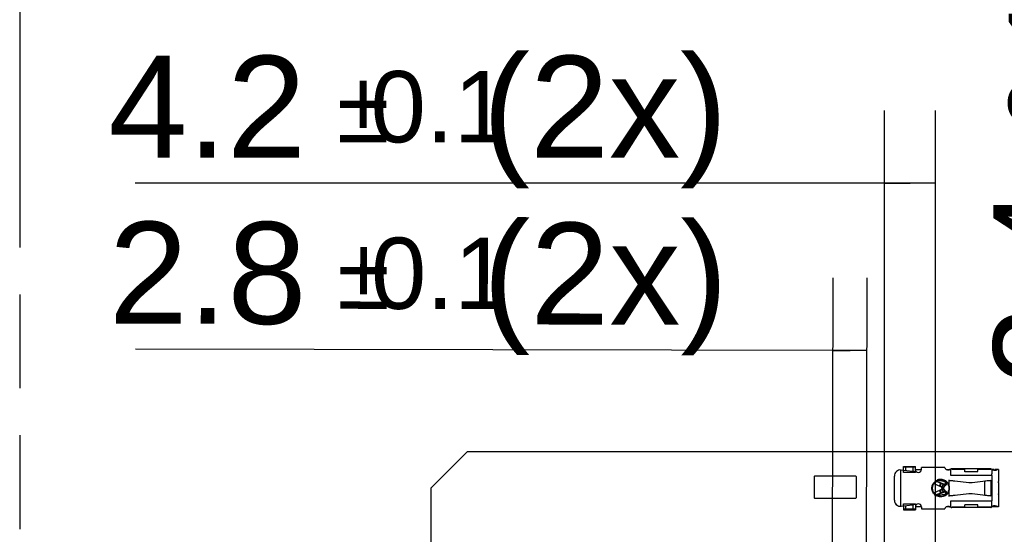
# Model space of a CAD drawing. Header units: millimetres. Extents: x 0 to 210, y 0 to 297.
# Tile 4 of 34: x 50 to 70, y 153 to 163. Entities that reach past the tile are written whole.
import ezdxf
from ezdxf.enums import TextEntityAlignment as Align

# ---------------------------------------------------------------- set-up
doc = ezdxf.new("R2010")
doc.units = ezdxf.units.MM
doc.header["$LTSCALE"] = 19.36
doc.linetypes.add('PHANTOM', pattern=[0.8, 0.45, -0.05, 0.1, -0.05, 0.1, -0.05])
doc.layers.get('0').update_dxf_attribs({"linetype": 'CONTINUOUS'})
doc.layers.add('DEFAULT_3', color=7, linetype='PHANTOM')
doc.layers.add('Z_DIM_2D', color=7, linetype='CONTINUOUS')
doc.styles.add('TEXTSTYLE_3', font='helveticaneueltw1g-ltcn.otf')
doc.styles.add('TEXTSTYLE_4', font='gdt', dxfattribs={"width": 0.7})
doc.dimstyles.new('DIMSTYLE_9', dxfattribs={"dimtxt": 2.1, "dimasz": 3.5, "dimexe": 1.5, "dimexo": 0, "dimgap": 0.525, "dimtad": 1, "dimlfac": 4, "dimdsep": 46, "dimtxsty": 'TEXTSTYLE_3', "dimblk": '_FILLED', "dimblk1": '_FILLED', "dimblk2": '_FILLED', "dimcen": 0.09, "dimclrt": 5, "dimazin": 2, "dimtol": 1, "dimtp": 0.1, "dimtm": 0.1, "dimtfac": 1, "dimtofl": 0, "dimtmove": 0, "dimatfit": 3, "dimldrblk": '_FILLED', "dimfxl": 0, "dimtolj": 1, "dimarcsym": 0})

# ---------------------------------------------------------------- blocks, each defined once
blk = doc.blocks.new('*D18')
at = {"layer": 'Z_DIM_2D', "color": 2, "linetype": 'Continuous', "transparency": 16777216}
for p, q in [((72.831, 151.323), (72.831, 167.861)), ((68.589, 151.748), (74.331, 151.748)), ((72.831, 151.748), (72.831, 151.323)), ((72.831, 150.898), (72.831, 151.323)), ((68.589, 150.898), (74.331, 150.898))]:
    blk.add_line(p, q, dxfattribs=at)
at = {"layer": 'Z_DIM_2D', "color": 5, "linetype": 'Continuous', "transparency": 16777216}
for s, height, style, p in [(' (2x)', 2.1, 'TEXTSTYLE_3', (72.306, 163.356)), ('0.1', 1.47, 'TEXTSTYLE_3', (71.991, 160.887)), ('`', 1.47, 'TEXTSTYLE_4', (71.991, 159.172)), ('3.4', 2.1, 'TEXTSTYLE_3', (72.306, 155.646))]:
    blk.add_text(s, height=height, rotation=90, dxfattribs=dict(at, style=style)).set_placement(p)
blk = doc.blocks.new('_FILLED')
at = {"color": 0, "linetype": 'ByBlock'}
blk.add_solid([(0, 0), (-1, 0.125), (-1, -0.125)], dxfattribs=at)
blk = doc.blocks.new('_NONE')
blk = doc.blocks.new('*D19')
at = {"layer": 'Z_DIM_2D', "color": 2, "linetype": 'Continuous', "transparency": 16777216}
for p, q in [((67.964, 151.323), (67.964, 161.305)), ((69.014, 151.323), (69.014, 161.305)), ((68.489, 159.805), (52.509, 159.805)), ((67.964, 159.805), (68.489, 159.805)), ((69.014, 159.805), (68.489, 159.805))]:
    blk.add_line(p, q, dxfattribs=at)
at = {"layer": 'Z_DIM_2D', "color": 5, "linetype": 'Continuous', "transparency": 16777216}
for s, height, style, p in [(' (2x)', 2.1, 'TEXTSTYLE_3', (64.724, 160.33)), ('4.2', 2.1, 'TEXTSTYLE_3', (56.035, 160.33)), ('`', 1.47, 'TEXTSTYLE_4', (57.75, 160.645)), ('0.1', 1.47, 'TEXTSTYLE_3', (60.218, 160.645))]:
    blk.add_text(s, height=height, dxfattribs=dict(at, style=style)).set_placement(p, align=Align.RIGHT)
blk = doc.blocks.new('*D20')
at = {"layer": 'Z_DIM_2D', "color": 2, "linetype": 'Continuous', "transparency": 16777216}
for p, q in [((66.889, 151.324), (66.902, 157.854)), ((67.59, 151.323), (67.603, 157.853)), ((67.25, 156.353), (52.514, 156.383)), ((66.899, 156.354), (67.25, 156.353)), ((67.6, 156.353), (67.25, 156.353))]:
    blk.add_line(p, q, dxfattribs=at)
at = {"layer": 'Z_DIM_2D', "color": 5, "linetype": 'Continuous', "transparency": 16777216}
for s, height, style, p in [(' (2x)', 2.1, 'TEXTSTYLE_3', (64.73, 156.883)), ('2.8', 2.1, 'TEXTSTYLE_3', (56.042, 156.901)), ('`', 1.47, 'TEXTSTYLE_4', (57.757, 157.212)), ('0.1', 1.47, 'TEXTSTYLE_3', (60.225, 157.207))]:
    blk.add_text(s, height=height, rotation=-0.1136, dxfattribs=dict(at, style=style)).set_placement(p, align=Align.RIGHT)

msp = doc.modelspace()

# ---------------------------------------------------------------- linework, layer by layer
at = {"color": 7, "linetype": 'Continuous'}
for p, q in [((59.36444, 154.27278), (58.61444, 153.52278)), ((59.36444, 154.27278), (127.61444, 154.27278)), ((68.35194, 153.8848), (68.35194, 153.96343)), ((68.35194, 153.96343), (68.59726, 153.96343)), ((68.59726, 153.83874), (68.59726, 153.96343)), ((69.32694, 153.77903), (69.32694, 153.91063)), ((69.62069, 153.85403), (69.62069, 153.91653)), ((70.17694, 153.89813), (70.17694, 153.90473)), ((66.50819, 153.74778), (66.50819, 153.32278)), ((67.37069, 153.76028), (66.52069, 153.76028)), ((67.38319, 153.32278), (67.38319, 153.74778)), ((68.35493, 153.83874), (68.35442, 153.88449)), ((68.59726, 153.83874), (68.35468, 153.83874)), ((70.17694, 153.77903), (70.17694, 153.81047)), ((58.61444, 149.12278), (58.61444, 153.52278)), ((68.97924, 153.61089), (69.17619, 153.52403)), ((68.98074, 153.42283), (69.17619, 153.50903)), ((69.1856, 153.65051), (69.05665, 153.6724)), ((69.18473, 153.49949), (69.18791, 153.49381)), ((69.28881, 153.6714), (69.29444, 153.67094)), ((69.29444, 153.67849), (69.28944, 153.67903)), ((69.29444, 153.56815), (69.29444, 153.67849)), ((70.15194, 153.67148), (70.15194, 153.67903)), ((66.52069, 153.31028), (67.37069, 153.31028)), ((69.1856, 153.38256), (69.05666, 153.36067)), ((69.29446, 153.36213), (69.28881, 153.36166)), ((69.28944, 153.35403), (69.29446, 153.35458)), ((69.29446, 153.35458), (69.29446, 153.46495)), ((70.15194, 153.35403), (70.15194, 153.36159)), ((70.15269, 153.36151), (70.15264, 153.36152)), ((68.35194, 153.14827), (68.35194, 153.06961)), ((68.35442, 153.14857), (68.35493, 153.19433)), ((68.35468, 153.19433), (68.59726, 153.19433)), ((68.59726, 153.19433), (68.59726, 153.06962)), ((69.32694, 153.12243), (69.32694, 153.25403)), ((68.35194, 153.06962), (68.59726, 153.06962))]:
    msp.add_line(p, q, dxfattribs=at)
at = {"color": 9, "linetype": 'Continuous'}
for p, q in [((68.40194, 153.87866), (68.40194, 153.94662)), ((68.54726, 153.94662), (68.54726, 153.8606)), ((69.35265, 153.90895), (69.62069, 153.90895)), ((69.88319, 153.90895), (70.1505, 153.90895)), ((70.17694, 153.77903), (69.32694, 153.77903)), ((70.17694, 153.77903), (70.17694, 153.25403)), ((69.1891, 153.6705), (69.1856, 153.65051)), ((69.22322, 153.61493), (69.21537, 153.57009)), ((69.28246, 153.56457), (69.29444, 153.56813)), ((70.02746, 153.37484), (70.02746, 153.65823)), ((70.15194, 153.67148), (70.15194, 153.36159)), ((69.18911, 153.36252), (69.1856, 153.38256)), ((69.21535, 153.46298), (69.2232, 153.41814)), ((68.40194, 153.08644), (68.40194, 153.15441)), ((68.54726, 153.17246), (68.54726, 153.08644)), ((69.32694, 153.25403), (70.17694, 153.25403)), ((69.62069, 153.12412), (69.35265, 153.12412)), ((70.1505, 153.12412), (69.88319, 153.12412))]:
    msp.add_line(p, q, dxfattribs=at)
at = {"color": 6, "linetype": 'Continuous'}
for p, q in [((68.54726, 153.94662), (68.40194, 153.94662)), ((68.59726, 153.90403), (68.72226, 153.90403)), ((68.72226, 153.90091), (68.72226, 153.94153)), ((69.20623, 153.94153), (68.72226, 153.94153)), ((69.23581, 153.90403), (69.30194, 153.90403)), ((69.33126, 153.91232), (69.32694, 153.91054)), ((70.15305, 153.91653), (69.34754, 153.91653)), ((69.88319, 153.86133), (69.88319, 153.91647)), ((70.22262, 153.90403), (70.17694, 153.90403)), ((70.17694, 153.89813), (70.17694, 153.81047)), ((70.31444, 153.90403), (70.24107, 153.90403)), ((70.31444, 153.90403), (70.31444, 153.65183)), ((68.16444, 153.26653), (68.16444, 153.76653)), ((68.53679, 153.8621), (68.30467, 153.8906)), ((69.62069, 153.86133), (69.88319, 153.86133)), ((69.02821, 153.65761), (69.19751, 153.58293)), ((69.199, 153.59079), (69.03637, 153.66238)), ((69.1203, 153.61699), (69.09517, 153.55976)), ((69.09597, 153.55941), (69.12127, 153.61656)), ((69.10756, 153.5543), (69.13279, 153.61148)), ((69.1343, 153.5396), (69.16714, 153.51761)), ((69.16714, 153.51545), (69.1343, 153.49346)), ((69.16906, 153.59154), (69.1358, 153.54184)), ((69.16714, 153.51761), (69.18772, 153.54835)), ((69.18777, 153.48464), (69.16714, 153.51545)), ((69.19574, 153.57368), (69.16906, 153.59154)), ((69.19718, 153.57163), (69.17619, 153.52403)), ((69.17619, 153.50903), (69.19718, 153.46143)), ((69.19016, 153.55574), (69.19001, 153.55536)), ((69.19069, 153.55705), (69.19016, 153.55574)), ((69.19273, 153.55429), (69.19123, 153.54597)), ((69.19312, 153.55642), (69.19273, 153.55429)), ((69.1942, 153.56248), (69.19312, 153.55642)), ((69.19492, 153.5665), (69.1942, 153.56248)), ((69.19592, 153.57437), (69.19449, 153.56875)), ((69.19566, 153.5707), (69.19492, 153.5665)), ((69.19614, 153.57345), (69.19566, 153.5707)), ((69.19811, 153.58502), (69.19782, 153.58327)), ((69.19903, 153.58821), (69.19889, 153.59066)), ((69.22324, 153.61494), (69.21716, 153.61201)), ((69.23471, 153.62151), (69.22971, 153.61816)), ((69.24581, 153.62934), (69.24024, 153.59747)), ((69.29444, 153.67849), (69.70355, 153.63368)), ((69.77149, 153.63398), (70.15194, 153.67903)), ((70.13427, 153.66982), (70.11679, 153.66817)), ((70.15194, 153.67148), (70.13427, 153.66982)), ((70.31439, 153.64938), (70.31444, 153.65183)), ((70.31444, 153.63314), (70.31444, 153.12903)), ((69.1977, 153.45022), (69.02841, 153.37555)), ((69.03626, 153.37063), (69.19899, 153.4424)), ((69.09597, 153.47366), (69.095, 153.47323)), ((69.095, 153.47323), (69.12022, 153.41604)), ((69.12127, 153.4165), (69.09597, 153.47366)), ((69.13279, 153.42158), (69.10756, 153.47877)), ((69.1358, 153.49122), (69.16906, 153.44153)), ((69.16906, 153.44153), (69.19617, 153.45967)), ((69.19125, 153.48701), (69.19309, 153.47669)), ((69.19309, 153.47669), (69.19486, 153.4667)), ((69.19455, 153.46412), (69.19504, 153.46227)), ((69.19486, 153.4667), (69.19565, 153.46217)), ((69.19504, 153.46227), (69.19575, 153.45939)), ((69.19565, 153.46217), (69.1961, 153.45962)), ((69.1961, 153.45962), (69.19677, 153.45576)), ((69.19677, 153.45576), (69.19773, 153.45016)), ((69.19715, 153.45277), (69.19747, 153.45093)), ((69.19773, 153.45016), (69.19909, 153.44221)), ((69.24024, 153.43559), (69.24583, 153.40363)), ((69.70355, 153.39938), (69.29446, 153.35458)), ((69.29446, 153.36213), (69.31044, 153.36345)), ((69.31044, 153.36345), (69.3262, 153.36476)), ((70.15194, 153.35403), (69.77149, 153.39909)), ((70.00911, 153.37822), (70.02746, 153.37484)), ((70.02746, 153.37484), (70.053, 153.37153)), ((70.31444, 153.38281), (70.31374, 153.40117)), ((68.30467, 153.14246), (68.53679, 153.17097)), ((68.54726, 153.08644), (68.40194, 153.08644)), ((68.72226, 153.12903), (68.59726, 153.12903)), ((68.72226, 153.13216), (68.72226, 153.09153)), ((68.72226, 153.09153), (69.20623, 153.09153)), ((69.30194, 153.12903), (69.23581, 153.12903)), ((70.15305, 153.11653), (69.34754, 153.11653)), ((69.35194, 153.11992), (69.35251, 153.12315)), ((69.62069, 153.11654), (69.62069, 153.17174)), ((69.88319, 153.17174), (69.62069, 153.17174)), ((69.88319, 153.11654), (69.88319, 153.17174)), ((70.17694, 153.12833), (70.17694, 153.25403)), ((70.31444, 153.12903), (70.17694, 153.12903))]:
    msp.add_line(p, q, dxfattribs=at)
for points in [[(69.19449, 153.56875), (69.19306, 153.5639), (69.19177, 153.56001), (69.19078, 153.55728), (69.19069, 153.55705)], [(69.19765, 153.58324), (69.19716, 153.58037), (69.19592, 153.57437)], [(69.19001, 153.4777), (69.19008, 153.47752), (69.19025, 153.47711), (69.1905, 153.47649), (69.19082, 153.47567), (69.19119, 153.47467), (69.19161, 153.47352), (69.19206, 153.47222), (69.19254, 153.4708), (69.19303, 153.46926), (69.19354, 153.46763), (69.19404, 153.46591), (69.19455, 153.46412)], [(69.19575, 153.45939), (69.19597, 153.45846), (69.1964, 153.45654), (69.19679, 153.45464), (69.19715, 153.45277)]]:
    msp.add_lwpolyline(points, dxfattribs=at)
msp.add_circle((69.12069, 153.51653), 0.16875, dxfattribs=at)
for centre, radius, start, end in [((68.65976, 153.90091), 0.0625, 180, 360), ((69.27694, 153.96653), 0.075, 199.471221, 311.810315), ((69.30194, 153.84153), 0.0625, 77.479878, 90), ((70.25642, 154.06918), 0.18265, 242.754753, 244.205738), ((70.18558, 153.92265), 0.05853, 336.864831, 341.45488), ((68.28944, 153.76653), 0.125, 83, 180), ((68.5048, 153.60156), 0.2625, 69.926251, 83), ((69.03677, 153.39388), 0.17534, 57.87706, 66.188393), ((69.03694, 153.63889), 0.175, 293.8, 303.8), ((69.03685, 153.39395), 0.23774, 56.210844, 66.188324), ((67.47969, 153.87267), 1.74234, 350.111257, 350.438813), ((67.86232, 153.80828), 1.35433, 350.511426, 350.75757), ((69.22975, 153.58175), 0.03205, 153.780478, 163.620253), ((68.15588, 139.77126), 13.94624, 85.186388, 85.317207), ((68.88375, 148.43039), 5.25656, 85.004198, 85.17193), ((69.051, 150.34228), 3.33737, 84.752838, 85.00637), ((69.73621, 153.9319), 0.3, 263.75, 276.753574), ((70.13971, 152.88308), 0.78323, 97.34638, 98.239796), ((70.19076, 152.48911), 1.18049, 96.701525, 97.358776), ((69.03694, 153.63889), 0.2375, 293.799954, 303.8), ((69.24466, 153.46951), 0.05567, 240.561281, 247.323945), ((69.2058, 153.37379), 0.04756, 52.565419, 58.827106), ((69.12087, 153.51598), 0.18081, 316.463171, 329.216375), ((68.88422, 158.5972), 5.25107, 274.828296, 274.99629), ((69.28434, 154.29046), 0.92569, 276.118571, 276.842685), ((69.73621, 153.10117), 0.3, 83.246426, 96.25), ((70.69418, 159.40191), 6.06456, 264.37477, 264.536812), ((71.57052, 168.59792), 15.30223, 264.548636, 264.680825), ((70.52439, 153.40605), 0.2107, 180.036479, 181.326617), ((68.28944, 153.26653), 0.125, 180, 209.127371), ((68.28944, 153.26653), 0.125, 274.706111, 277.000005), ((68.5048, 153.43151), 0.2625, 277, 290.039719), ((68.65976, 153.13216), 0.0625, 0, 180), ((69.27694, 153.06653), 0.075, 48.189685, 160.528779), ((69.30194, 153.19153), 0.0625, 270, 279.245252), ((69.2538, 153.13813), 0.09984, 351.370053, 351.932705), ((70.27609, 152.92327), 0.22777, 115.803949, 117.564421), ((70.24371, 153.02608), 0.12805, 99.899396, 110.823653), ((70.24252, 153.03407), 0.11997, 94.03115, 99.995956), ((70.24135, 153.04948), 0.10452, 90.20057, 93.986901), ((70.18566, 153.11045), 0.05844, 18.542928, 23.20902)]:
    msp.add_arc(centre, radius, start, end, dxfattribs=at)
at = {"color": 7, "linetype": 'Continuous'}
for centre, radius, start, end in [((66.52069, 153.74778), 0.0125, 90, 180), ((67.37069, 153.74778), 0.0125, 0, 90), ((69.17068, 153.5622), 0.08955, 68.517614, 80.410111), ((69.02333, 153.40673), 0.1862, 25.546939, 27.883896), ((69.23682, 153.51871), 0.05568, 112.654366, 119.397645), ((69.21132, 153.60254), 0.02936, 344.259002, 356.763872), ((66.52069, 153.32278), 0.0125, 180, 270), ((67.37069, 153.32278), 0.0125, 270, 360), ((69.17068, 153.47086), 0.08955, 279.589889, 291.482386), ((69.22041, 153.49577), 0.03045, 196.714048, 206.749058), ((69.23681, 153.51435), 0.05567, 240.611049, 247.321564), ((69.21116, 153.43049), 0.02952, 9.952986, 15.741019), ((68.28944, 153.26653), 0.125, 209.127371, 274.706111), ((68.29032, 153.2731), 0.13157, 248.294408, 254.921816), ((68.28992, 153.27115), 0.12958, 254.871424, 257.723704)]:
    msp.add_arc(centre, radius, start, end, dxfattribs=at)
at = {"color": 9, "linetype": 'Continuous'}
for centre, radius, start, end in [((69.12256, 153.51548), 0.18339, 136.176572, 149.231425), ((69.12256, 153.51817), 0.17891, 29.449448, 36.041338), ((69.11992, 153.51674), 0.18191, 22.967328, 29.430203), ((69.11673, 153.51537), 0.18538, 16.538461, 22.973583), ((69.12069, 153.51653), 0.18125, 329.216375, 343.478888)]:
    msp.add_arc(centre, radius, start, end, dxfattribs=at)
at = {"color": 6, "linetype": 'Continuous'}
for points, knots in [([(68.40194, 153.94662), (68.39556, 153.94662), (68.38368, 153.94677), (68.36858, 153.94744), (68.35799, 153.94828), (68.3537, 153.94918), (68.35194, 153.94972), (68.35194, 153.95011)], [0, 0, 0, 0, 0.37998333, 0.70227003, 0.91864316, 0.97660601, 1, 1, 1, 1]), ([(68.57671, 153.94729), (68.57448, 153.94718), (68.56467, 153.94677), (68.55484, 153.94662), (68.54726, 153.94662)], [0, 0, 0, 0, 0.22753479, 1, 1, 1, 1]), ([(68.59726, 153.95011), (68.59726, 153.94958), (68.59464, 153.94905), (68.59129, 153.94835), (68.58451, 153.94776), (68.57958, 153.94744), (68.57671, 153.94729)], [0, 0, 0, 0, 0.07657503, 0.27412519, 0.58735593, 1, 1, 1, 1]), ([(69.34753, 153.91653), (69.34635, 153.91653), (69.34073, 153.91601), (69.33529, 153.9142), (69.33126, 153.91232)], [0, 0, 0, 0, 0.21000543, 1, 1, 1, 1]), ([(69.3518, 153.91379), (69.35168, 153.91429), (69.35026, 153.91548), (69.34875, 153.91653), (69.34753, 153.91653)], [0, 0, 0, 0, 0.2983831, 1, 1, 1, 1]), ([(70.15181, 153.9155), (70.15168, 153.91514), (70.15107, 153.913), (70.15076, 153.91078), (70.1505, 153.90895)], [0, 0, 0, 0, 0.16888522, 1, 1, 1, 1]), ([(70.15208, 153.91609), (70.15216, 153.91623), (70.15246, 153.91649), (70.15284, 153.91653), (70.15305, 153.91653)], [0, 0, 0, 0, 0.44790231, 1, 1, 1, 1]), ([(70.15305, 153.91653), (70.15545, 153.91653), (70.16204, 153.91223), (70.1684, 153.90906), (70.1728, 153.9068)], [0, 0, 0, 0, 0.3265544, 1, 1, 1, 1]), ([(70.29451, 153.90403), (70.28948, 153.89588), (70.2726, 153.88211), (70.25176, 153.87904), (70.24098, 153.87906)], [0, 0, 0, 0, 0.47052575, 1, 1, 1, 1]), ([(68.2997, 153.14195), (68.29876, 153.20439), (68.29638, 153.36048), (68.29773, 153.61025), (68.29804, 153.79757), (68.29839, 153.89123)], [0, 0, 0, 0, 0.25000152, 0.62500025, 1, 1, 1, 1]), ([(69.21716, 153.61201), (69.21536, 153.61101), (69.20887, 153.60693), (69.20347, 153.60094), (69.201, 153.59591)], [0, 0, 0, 0, 0.26946222, 1, 1, 1, 1]), ([(69.39459, 153.66171), (69.39173, 153.66205), (69.37895, 153.66352), (69.36615, 153.66476), (69.35621, 153.66567)], [0, 0, 0, 0, 0.22430393, 1, 1, 1, 1]), ([(69.41364, 153.65907), (69.41224, 153.6593), (69.4059, 153.66029), (69.39955, 153.66111), (69.39459, 153.66171)], [0, 0, 0, 0, 0.22132459, 1, 1, 1, 1]), ([(70.11679, 153.66817), (70.1111, 153.66762), (70.08982, 153.66556), (70.06855, 153.66337), (70.053, 153.66154)], [0, 0, 0, 0, 0.26751203, 1, 1, 1, 1]), ([(70.31368, 153.62873), (70.31368, 153.63071), (70.31378, 153.6376), (70.31421, 153.64447), (70.31439, 153.64938)], [0, 0, 0, 0, 0.28722254, 1, 1, 1, 1]), ([(69.25194, 153.39143), (69.22975, 153.36809), (69.17115, 153.3332), (69.06994, 153.33331), (68.98272, 153.38506), (68.9509, 153.44539), (68.94385, 153.47682)], [0, 0, 0, 0, 0.24995859, 0.49996607, 0.75003448, 1, 1, 1, 1]), ([(69.34154, 153.36608), (69.34525, 153.36641), (69.35908, 153.36764), (69.3729, 153.36895), (69.383, 153.37004)], [0, 0, 0, 0, 0.26788442, 1, 1, 1, 1]), ([(69.39463, 153.37136), (69.39723, 153.37168), (69.40601, 153.37279), (69.41477, 153.37406), (69.42086, 153.37532)], [0, 0, 0, 0, 0.29702157, 1, 1, 1, 1]), ([(70.053, 153.37153), (70.05662, 153.3711), (70.07218, 153.36932), (70.08777, 153.36773), (70.09972, 153.36656)], [0, 0, 0, 0, 0.23299977, 1, 1, 1, 1]), ([(68.40194, 153.08644), (68.39556, 153.08644), (68.38368, 153.08629), (68.36858, 153.08563), (68.35799, 153.08479), (68.3537, 153.08389), (68.35194, 153.08335), (68.35194, 153.08295)], [0, 0, 0, 0, 0.37998334, 0.70227003, 0.91864316, 0.97660601, 1, 1, 1, 1]), ([(68.57671, 153.08577), (68.57448, 153.08589), (68.56467, 153.0863), (68.55484, 153.08644), (68.54726, 153.08644)], [0, 0, 0, 0, 0.22753479, 1, 1, 1, 1]), ([(68.59726, 153.08295), (68.59726, 153.08349), (68.59464, 153.08401), (68.59129, 153.08471), (68.58451, 153.08531), (68.57958, 153.08563), (68.57671, 153.08577)], [0, 0, 0, 0, 0.07657503, 0.27412519, 0.58735593, 1, 1, 1, 1]), ([(69.32694, 153.12252), (69.32922, 153.12173), (69.33594, 153.11944), (69.34279, 153.11653), (69.34754, 153.11653)], [0, 0, 0, 0, 0.3365507, 1, 1, 1, 1]), ([(70.1505, 153.12412), (70.1506, 153.12339), (70.15094, 153.12119), (70.1513, 153.11897), (70.15181, 153.11757)], [0, 0, 0, 0, 0.33123468, 1, 1, 1, 1]), ([(70.15208, 153.11698), (70.15217, 153.1168), (70.15254, 153.11665), (70.15289, 153.11653), (70.15305, 153.11653)], [0, 0, 0, 0, 0.55278825, 1, 1, 1, 1]), ([(70.15305, 153.11653), (70.15519, 153.11653), (70.16109, 153.12032), (70.16677, 153.12315), (70.17069, 153.12519)], [0, 0, 0, 0, 0.32625987, 1, 1, 1, 1])]:
    msp.add_open_spline(points, degree=3, knots=knots, dxfattribs=at)
for points in [[(69.35265, 153.90895), (69.35264, 153.91058), (69.35217, 153.91219), (69.3518, 153.91379)], [(70.18746, 153.892), (70.18384, 153.89383), (70.18031, 153.89587), (70.17694, 153.89813)], [(70.22173, 153.88084), (70.22974, 153.88398), (70.23601, 153.89175), (70.2394, 153.89965)], [(70.22173, 153.88081), (70.20989, 153.88287), (70.19819, 153.8866), (70.18746, 153.892)], [(70.24098, 153.87906), (70.23454, 153.87907), (70.22808, 153.8797), (70.22173, 153.88081)], [(68.94385, 153.47682), (68.93823, 153.50186), (68.93803, 153.52869), (68.94329, 153.55381)], [(68.94329, 153.55381), (68.94736, 153.57324), (68.95504, 153.5921), (68.96498, 153.6093)], [(69.22971, 153.61816), (69.22763, 153.61695), (69.22546, 153.61587), (69.22324, 153.61494)], [(69.24397, 153.63159), (69.24158, 153.62771), (69.23833, 153.62429), (69.23471, 153.62151)], [(69.19899, 153.4424), (69.20056, 153.4371), (69.20373, 153.43216), (69.20764, 153.42826)], [(69.20764, 153.42826), (69.21049, 153.42542), (69.2138, 153.42301), (69.2173, 153.42103)], [(69.2232, 153.41814), (69.22568, 153.4171), (69.22811, 153.41588), (69.23042, 153.41448)], [(69.23471, 153.41155), (69.23692, 153.40986), (69.23898, 153.40794), (69.2408, 153.40582)], [(69.2408, 153.40582), (69.24198, 153.40443), (69.24307, 153.40295), (69.24402, 153.40139)], [(69.34754, 153.11653), (69.34923, 153.11653), (69.35166, 153.1176), (69.3518, 153.11928)], [(70.17694, 153.13493), (70.18354, 153.13937), (70.19076, 153.14293), (70.19818, 153.14576)], [(70.22171, 153.15223), (70.22971, 153.14911), (70.23598, 153.14137), (70.23938, 153.13348)], [(70.24098, 153.154), (70.24937, 153.15402), (70.2579, 153.15295), (70.26589, 153.15041)], [(70.26589, 153.15041), (70.27724, 153.1468), (70.28826, 153.13916), (70.29451, 153.12903)]]:
    msp.add_open_spline(points, degree=3, dxfattribs=at)
at = {"color": 9, "linetype": 'Continuous'}
for points, knots in [([(69.26722, 153.62343), (69.25185, 153.64455), (69.21103, 153.68021), (69.13356, 153.70318), (69.05367, 153.69106), (69.00835, 153.66129), (68.99024, 153.64247)], [0, 0, 0, 0, 0.24995182, 0.49996431, 0.7500531, 1, 1, 1, 1]), ([(69.29448, 153.46505), (69.29295, 153.46551), (69.29018, 153.4662), (69.28625, 153.46767), (69.28424, 153.46758), (69.28255, 153.4688), (69.28246, 153.46849)], [0, 0, 0, 0, 0.38266523, 0.70704586, 0.92382024, 1, 1, 1, 1])]:
    msp.add_open_spline(points, degree=3, knots=knots, dxfattribs=at)
at = {"color": 7, "linetype": 'Continuous'}
for points, knots in [([(69.1775, 153.52429), (69.17727, 153.52416), (69.17686, 153.52394), (69.17636, 153.52395), (69.17619, 153.52403)], [0, 0, 0, 0, 0.57556607, 1, 1, 1, 1]), ([(69.17619, 153.50904), (69.17735, 153.50955), (69.1812, 153.50503), (69.18315, 153.50212), (69.18473, 153.49949)], [0, 0, 0, 0, 0.29384979, 1, 1, 1, 1]), ([(69.18471, 153.53354), (69.18401, 153.53237), (69.18189, 153.52913), (69.17969, 153.52561), (69.1775, 153.52429)], [0, 0, 0, 0, 0.34790744, 1, 1, 1, 1]), ([(69.19129, 153.54595), (69.19072, 153.54477), (69.18865, 153.54056), (69.18644, 153.53643), (69.18471, 153.53354)], [0, 0, 0, 0, 0.28125164, 1, 1, 1, 1]), ([(69.21914, 153.63724), (69.22253, 153.6349), (69.23363, 153.6259), (69.24121, 153.61115), (69.24063, 153.60089)], [0, 0, 0, 0, 0.28606843, 1, 1, 1, 1]), ([(69.23957, 153.59457), (69.23777, 153.58816), (69.23202, 153.58015), (69.22454, 153.57492), (69.2224, 153.57364)], [0, 0, 0, 0, 0.72786601, 1, 1, 1, 1]), ([(69.24024, 153.43559), (69.24147, 153.42856), (69.23786, 153.41196), (69.22613, 153.40065), (69.21914, 153.39582)], [0, 0, 0, 0, 0.45684821, 1, 1, 1, 1]), ([(69.2224, 153.45943), (69.22453, 153.45815), (69.23201, 153.45292), (69.23777, 153.44491), (69.23957, 153.4385)], [0, 0, 0, 0, 0.27214537, 1, 1, 1, 1]), ([(68.17985, 153.20569), (68.18302, 153.20006), (68.19825, 153.17675), (68.22182, 153.15878), (68.24167, 153.15086)], [0, 0, 0, 0, 0.2320373, 1, 1, 1, 1])]:
    msp.add_open_spline(points, degree=3, knots=knots, dxfattribs=at)
for points in [[(69.19123, 153.54597), (69.19277, 153.5512), (69.1959, 153.55607), (69.19975, 153.55992)], [(69.19975, 153.55992), (69.20262, 153.56279), (69.20596, 153.56522), (69.20949, 153.56722)], [(69.20348, 153.64554), (69.20897, 153.64337), (69.21428, 153.64061), (69.21914, 153.63724)], [(69.2224, 153.57364), (69.22015, 153.57229), (69.21779, 153.57111), (69.21537, 153.57009)], [(69.19979, 153.47311), (69.19716, 153.47572), (69.19489, 153.47876), (69.19322, 153.48207)], [(69.20949, 153.46584), (69.20597, 153.46783), (69.20265, 153.47026), (69.19979, 153.47311)], [(69.21914, 153.39582), (69.21428, 153.39246), (69.20897, 153.3897), (69.20348, 153.38753)], [(69.21535, 153.46298), (69.21778, 153.46197), (69.22014, 153.46078), (69.2224, 153.45943)], [(68.267, 153.14362), (68.27774, 153.1417), (68.2888, 153.14137), (68.2997, 153.14195)]]:
    msp.add_open_spline(points, degree=3, dxfattribs=at)
at = {"color": 9, "linetype": 'Continuous'}
for points in [[(69.29904, 153.54876), (69.29774, 153.55528), (69.29615, 153.56173), (69.29444, 153.56815)], [(69.30243, 153.51666), (69.30241, 153.52742), (69.30114, 153.53821), (69.29904, 153.54876)], [(69.29908, 153.48446), (69.30118, 153.49505), (69.30244, 153.50587), (69.30243, 153.51666)], [(69.29446, 153.46495), (69.29618, 153.47141), (69.29777, 153.4779), (69.29908, 153.48446)]]:
    msp.add_open_spline(points, degree=3, dxfattribs=at)
at = {"layer": 'DEFAULT_3', "color": 91, "linetype": 'PHANTOM', "true_color": 0x80ff80}
msp.add_line((50.12864, 182.68), (50.12864, 132.68), dxfattribs=at)

# ---------------------------------------------------------------- dimensions: what is measured, and where the dimension line sits
at = {"layer": 'Z_DIM_2D', "color": 2, "linetype": 'Continuous'}
for base, p1, p2, angle, picture, middle in [((72.83112, 151.74778), (68.58944, 150.89778), (68.58944, 151.74778), 90, '*D18', (72.83112, 161.75386)), ((67.59966, 156.35262), (66.88944, 151.32411), (67.58969, 151.32272), 359.88636, '*D20', (58.62189, 156.37042))]:
    dim = msp.add_linear_dim(base=base, p1=p1, p2=p2, angle=angle, text='<> (2x)', dimstyle='DIMSTYLE_9', override={"dimblk1": 'NONE', "dimblk2": 'NONE', "dimsah": 1}, dxfattribs=at)
    dim.commit()
    dim.dimension.update_dxf_attribs({"geometry": picture, "text_midpoint": middle, "dimtype": 160})
dim = msp.add_linear_dim(base=(69.01444, 159.80535), p1=(67.96444, 151.32278), p2=(69.01444, 151.32278), text='<> (2x)', dimstyle='DIMSTYLE_9', override={"dimblk1": 'NONE', "dimblk2": 'NONE', "dimsah": 1}, dxfattribs=at)
dim.commit()
dim.dimension.update_dxf_attribs({"geometry": '*D19', "text_midpoint": (58.61632, 159.80535), "dimtype": 160})

doc.saveas('drawing.dxf')
